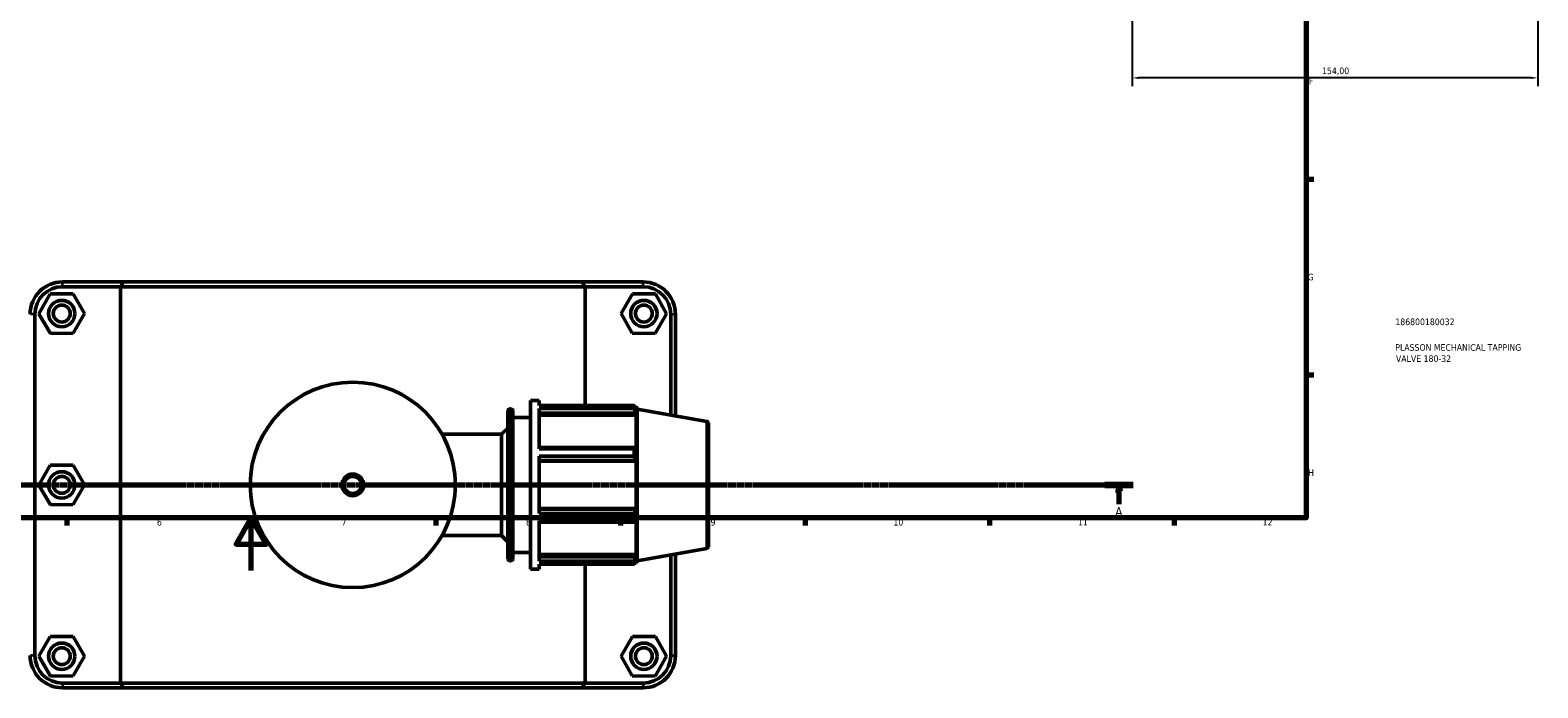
# Model space of a CAD drawing. Header units: millimetres. Extents: x 0 to 1062, y -44 to 1487.
# Tile 3 of 8: x 337 to 909, y -44 to 205. Entities that reach past the tile are written whole.
import ezdxf

# ---------------------------------------------------------------- set-up
doc = ezdxf.new("R2010")
doc.units = ezdxf.units.MM
doc.linetypes.add('CHAIN', pattern=[0.7087, 0.4724, -0.0591, 0.1181, -0.0591])
for name, color, linetype, lineweight in [('Border (ISO)', 7, 'Continuous', 70), ('Dimension (ISO)', 7, 'Continuous', 25), ('Section Line (ISO)', 7, 'CHAIN', 70), ('Title (ISO)', 7, 'Continuous', 50), ('Visible (ISO)', 7, 'Continuous', 50), ('Visible Narrow (ISO)', 7, 'Continuous', 35)]:
    doc.layers.add(name, color=color, linetype=linetype, lineweight=lineweight)
doc.styles.add('Label Text (ISO)', font='tahoma.ttf')
doc.styles.add('Note Text (ISO)', font='tahoma.ttf')
doc.dimstyles.new('Default (ISO)', dxfattribs={"dimtxt": 2.5, "dimasz": 2.5, "dimexe": 3.175, "dimexo": 0, "dimgap": 0.762, "dimtad": 1, "dimrnd": 1e-08, "dimzin": 0, "dimtxsty": 'Note Text (ISO)', "dimcen": 0.09, "dimdle": 10, "dimclrd": 256, "dimclre": 256, "dimclrt": 256, "dimazin": 0, "dimtfac": 1.40208, "dimtmove": 0, "dimatfit": 3, "dimfxl": 1, "dimtolj": 1, "dimtzin": 0, "dimlwd": -1, "dimlwe": -1, "dimarcsym": 0})

# ---------------------------------------------------------------- blocks, each defined once
blk = doc.blocks.new('Borders Default Border')
at = {"layer": 'Border (ISO)'}
for p, q in [((821, 148.5), (823.9, 148.5)), ((821, 74.25), (823.9, 74.25)), ((350.42, 20), (350.42, 17.1)), ((490.58, 20), (490.58, 17.1)), ((560.67, 20), (560.67, 17.1)), ((630.75, 20), (630.75, 17.1)), ((700.83, 20), (700.83, 17.1)), ((770.92, 20), (770.92, 17.1))]:
    blk.add_line(p, q, dxfattribs=at)
at = {"layer": 'Border (ISO)', "flags": 128}
for points in [[(20, 20), (20, 574), (821, 574), (821, 20), (20, 20)], [(420.5, 0), (420.5, 20), (414.73, 10), (426.27, 10), (420.5, 20)]]:
    blk.add_lwpolyline(points, dxfattribs=at)
at = {"layer": 'Border (ISO)', "color": 232, "true_color": 0xca0064, "char_height": 2.5, "attachment_point": 7, "style": 'Note Text (ISO)'}
for s, insert in [('F', (822, 184.38)), ('G', (821.61, 110.08)), ('H', (821.74, 35.88)), ('6', (384.66, 17.05)), ('7', (454.77, 17.1)), ('8', (524.81, 17.04)), ('9', (594.88, 17.05)), ('10', (664.29, 17.05)), ('11', (734.37, 17.1)), ('12', (804.46, 17.1))]:
    blk.add_mtext(s, dxfattribs=dict(at, insert=insert))
blk = doc.blocks.new('Title Blocks ISO')
at = {"layer": 'Title (ISO)', "color": 232, "true_color": 0xca0064, "style": 'Note Text (ISO)'}
for tag, p in [('PART_NUMBER_001', (33.84, 73.13)), ('DESCRIPTION_001', (33.84, 63.4)), ('DESCRIPTION_002', (34.09, 59.17))]:
    blk.add_attdef(tag, p, '', height=2.5, dxfattribs=at)
blk = doc.blocks.new('2dTransSection0')
at = {"layer": 'Section Line (ISO)', "linetype": 'CHAIN'}
blk.add_line((71.95, 32.56), (755.35, 32.56), dxfattribs=at)
at = {"layer": 'Section Line (ISO)', "linetype": 'Continuous', "lineweight": 140}
blk.add_line((744.55, 32.56), (755.35, 32.56), dxfattribs=at)
at = {"layer": 'Section Line (ISO)', "linetype": 'Continuous'}
for p, q in [((749.95, 32.56), (749.45, 30.06)), ((749.45, 30.06), (750.45, 30.06)), ((749.95, 30.06), (749.95, 32.56)), ((750.45, 30.06), (749.95, 32.56)), ((749.95, 25.2), (749.95, 30.06))]:
    blk.add_line(p, q, dxfattribs=at)
at = {"layer": 'Section Line (ISO)', "linetype": 'Continuous', "flags": 128}
blk.add_lwpolyline([(750.45, 30.06), (749.95, 32.56), (749.45, 30.06), (750.45, 30.06)], dxfattribs=at)
at = {"layer": 'Section Line (ISO)'}
blk.add_solid([(750.45, 30.06), (749.95, 32.56), (749.45, 30.06), (750.45, 30.06)], dxfattribs=at)
at = {"layer": 'Section Line (ISO)', "insert": (748.46, 20.56), "char_height": 3.5, "attachment_point": 7, "style": 'Label Text (ISO)'}
blk.add_mtext('A', dxfattribs=at)
blk = doc.blocks.new('*D14')
at = {"layer": 'Defpoints', "color": 0, "transparency": 16777216}
for p in [(754.96, 312.78), (908.96, 312.78), (754.96, 186.93)]:
    blk.add_point(p, dxfattribs=at)
at = {"layer": 'Dimension (ISO)', "transparency": 16777216}
for p, q in [((754.96, 312.78), (754.96, 183.76)), ((908.96, 312.78), (908.96, 183.76)), ((906.46, 186.93), (757.46, 186.93))]:
    blk.add_line(p, q, dxfattribs=at)
for points in [[(757.46, 187.35), (757.46, 186.52), (754.96, 186.93)], [(906.46, 187.35), (906.46, 186.52), (908.96, 186.93)]]:
    blk.add_solid(points, dxfattribs=at)
at = {"layer": 'Dimension (ISO)', "color": 232, "true_color": 0xca0064, "transparency": 16777216, "insert": (827.01, 190.87), "char_height": 2.5, "attachment_point": 1, "style": 'Note Text (ISO)'}
blk.add_mtext('\\A1;154,00', dxfattribs=at)

msp = doc.modelspace()

# ---------------------------------------------------------------- linework, layer by layer
at = {"layer": 'Visible (ISO)'}
for p, q in [((371.959, 109.51), (348.781, 109.51)), ((371.959, 109.51), (546.104, 109.51)), ((569.281, 109.51), (546.104, 109.51)), ((344.161, 104.987), (339.871, 97.464)), ((352.821, 105.033), (344.161, 104.987)), ((348.781, 107.71), (370.85, 107.71)), ((357.191, 97.557), (352.821, 105.033)), ((547.213, 107.71), (370.85, 107.71)), ((370.85, 107.71), (370.85, -42.69)), ((547.213, 107.71), (569.281, 107.71)), ((547.213, 62.62), (547.213, 107.71)), ((560.871, 97.557), (565.241, 105.033)), ((565.241, 105.033), (573.901, 104.987)), ((573.901, 104.987), (578.191, 97.464)), ((339.871, 97.464), (344.241, 89.987)), ((352.901, 90.034), (357.191, 97.557)), ((565.161, 90.034), (560.871, 97.557)), ((578.191, 97.464), (573.821, 89.987)), ((338.331, -32.24), (338.331, 97.26)), ((579.731, 97.26), (579.731, 59.032)), ((581.531, 58.714), (581.531, 97.26)), ((344.241, 89.987), (352.901, 90.034)), ((573.821, 89.987), (565.161, 90.034)), ((526.531, 0.51), (526.531, 64.51)), ((526.531, 64.51), (529.731, 64.51)), ((529.731, 62.62), (529.731, 64.51)), ((517.903, 4.35), (517.903, 60.67)), ((518.543, 61.31), (519.191, 61.31)), ((519.831, 60.67), (519.831, 4.35)), ((519.831, 58.11), (526.531, 58.11)), ((529.731, 62.62), (565.852, 62.62)), ((529.731, 46.139), (529.731, 61.463)), ((565.852, 61.463), (529.731, 61.463)), ((529.731, 59.759), (566.318, 59.759)), ((529.731, 58.908), (566.668, 58.908)), ((565.852, 61.463), (565.852, 62.62)), ((566.055, 62.27), (566.668, 62.27)), ((566.668, 60.893), (566.318, 61.809)), ((566.318, 59.759), (566.668, 58.908)), ((567.031, 61.271), (566.668, 62.27)), ((566.668, 60.893), (566.668, 62.27)), ((566.668, 46.252), (566.668, 58.908)), ((567.031, 3.749), (567.031, 61.271)), ((593.502, 56.604), (567.031, 61.271)), ((492.922, 51.71), (515.531, 51.71)), ((515.531, 51.71), (517.903, 54.082)), ((515.531, 13.31), (515.531, 51.71)), ((594.031, 55.973), (594.031, 9.047)), ((566.318, 46.695), (529.731, 46.695)), ((529.731, 46.139), (565.852, 46.139)), ((565.852, 43.346), (565.852, 46.139)), ((566.668, 46.252), (566.318, 46.695)), ((529.731, 21.675), (529.731, 43.346)), ((565.852, 43.346), (529.731, 43.346)), ((529.731, 41.748), (566.318, 41.748)), ((529.731, 41.459), (566.668, 41.459)), ((566.318, 41.748), (566.668, 41.459)), ((566.668, 23.561), (566.668, 41.459)), ((344.161, 39.987), (339.871, 32.464)), ((352.821, 40.033), (344.161, 39.987)), ((357.191, 32.557), (352.821, 40.033)), ((339.871, 32.464), (344.241, 24.987)), ((352.901, 25.034), (357.191, 32.557)), ((344.241, 24.987), (352.901, 25.034)), ((529.731, 23.561), (566.668, 23.561)), ((566.318, 23.273), (529.731, 23.273)), ((566.668, 23.561), (566.318, 23.273)), ((529.731, 21.675), (565.852, 21.675)), ((529.731, 3.558), (529.731, 18.881)), ((565.852, 18.881), (529.731, 18.881)), ((529.731, 18.325), (566.318, 18.325)), ((565.852, 18.881), (565.852, 21.675)), ((566.318, 18.325), (566.668, 18.769)), ((566.668, 6.113), (566.668, 18.769)), ((492.922, 13.31), (515.531, 13.31)), ((515.531, 13.31), (517.903, 10.939)), ((519.831, 6.91), (526.531, 6.91)), ((529.731, 6.113), (566.668, 6.113)), ((566.668, 6.113), (566.318, 5.261)), ((593.502, 8.417), (567.031, 3.749)), ((579.731, 5.989), (579.731, -32.24)), ((581.531, -32.24), (581.531, 6.306)), ((518.543, 3.71), (519.191, 3.71)), ((526.531, 0.51), (529.731, 0.51)), ((566.318, 5.261), (529.731, 5.261)), ((529.731, 3.558), (565.852, 3.558)), ((529.731, 0.51), (529.731, 2.401)), ((565.852, 2.401), (529.731, 2.401)), ((547.213, -42.69), (547.213, 2.401)), ((565.852, 2.401), (565.852, 3.558)), ((566.055, 2.75), (566.668, 2.75)), ((566.318, 3.212), (566.668, 4.128)), ((566.668, 2.75), (566.668, 4.128)), ((567.031, 3.749), (566.668, 2.75)), ((344.161, -25.013), (339.871, -32.536)), ((352.821, -24.967), (344.161, -25.013)), ((357.191, -32.443), (352.821, -24.967)), ((560.871, -32.443), (565.241, -24.967)), ((565.241, -24.967), (573.901, -25.013)), ((573.901, -25.013), (578.191, -32.536)), ((339.871, -32.536), (344.241, -40.013)), ((352.901, -39.966), (357.191, -32.443)), ((565.161, -39.966), (560.871, -32.443)), ((578.191, -32.536), (573.821, -40.013)), ((344.241, -40.013), (352.901, -39.966)), ((573.821, -40.013), (565.161, -39.966)), ((370.85, -42.69), (348.781, -42.69)), ((348.781, -44.49), (371.959, -44.49)), ((370.85, -42.69), (547.213, -42.69)), ((546.104, -44.49), (371.959, -44.49)), ((546.104, -44.49), (569.281, -44.49)), ((569.281, -42.69), (547.213, -42.69))]:
    msp.add_line(p, q, dxfattribs=at)
for centre, radius in [((348.531, 97.51), 5), ((348.531, 97.51), 3.2), ((569.531, 97.51), 5), ((569.531, 97.51), 3.2), ((459.031, 32.51), 38.952), ((348.531, 32.51), 5), ((348.531, 32.51), 3.2), ((459.031, 32.51), 4.095), ((348.531, -32.49), 5), ((569.531, -32.49), 5), ((348.531, -32.49), 3.2), ((569.531, -32.49), 3.2)]:
    msp.add_circle(centre, radius, dxfattribs=at)
for centre, radius, start, end in [((348.781, 97.26), 12.25, 90, 180), ((569.281, 97.26), 12.25, 0, 90), ((348.781, 97.26), 10.45, 90, 180), ((569.281, 97.26), 10.45, 0, 90), ((518.543, 60.67), 0.64, 90, 180), ((519.191, 60.67), 0.64, 0, 90), ((593.391, 55.973), 0.64, 0, 80), ((593.391, 9.047), 0.64, 280, 0), ((518.543, 4.35), 0.64, 180, 270), ((519.191, 4.35), 0.64, 270, 0), ((348.781, -32.24), 12.25, 180, 270), ((348.781, -32.24), 10.45, 180, 270), ((569.281, -32.24), 12.25, 270, 0), ((569.281, -32.24), 10.45, 270, 0)]:
    msp.add_arc(centre, radius, start, end, dxfattribs=at)
for points in [[(371.959, 109.51), (371.587, 108.911), (371.217, 108.311), (370.85, 107.71)], [(546.104, 109.51), (546.475, 108.911), (546.845, 108.311), (547.213, 107.71)], [(371.959, -44.49), (371.587, -43.89), (371.217, -43.29), (370.85, -42.69)], [(546.104, -44.49), (546.475, -43.89), (546.845, -43.29), (547.213, -42.69)]]:
    msp.add_open_spline(points, degree=3, dxfattribs=at)
for points, weights in [([(565.852, 62.62), (566.095, 62.206), (566.318, 61.809)], [1, 1.00110742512, 1.00139794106]), ([(566.318, 59.759), (566.095, 60.594), (565.852, 61.463)], [1.00139794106, 1.00110742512, 1]), ([(565.852, 46.139), (566.095, 46.423), (566.318, 46.695)], [1, 1.00110742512, 1.00139794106]), ([(566.318, 41.748), (566.095, 42.531), (565.852, 43.346)], [1.00139794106, 1.00110742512, 1]), ([(565.852, 21.675), (566.095, 22.49), (566.318, 23.273)], [1, 1.00110742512, 1.00139794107]), ([(566.318, 18.325), (566.095, 18.598), (565.852, 18.881)], [1.00139794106, 1.00110742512, 1]), ([(565.852, 3.558), (566.095, 4.427), (566.318, 5.261)], [1, 1.00110742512, 1.00139794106]), ([(566.318, 3.212), (566.095, 2.815), (565.852, 2.401)], [1.00139794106, 1.00110742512, 1])]:
    msp.add_rational_spline(points, weights, degree=2, dxfattribs=at)
at = {"layer": 'Visible Narrow (ISO)'}
for p, q in [((348.781, 107.8), (348.781, 109.42)), ((569.281, 107.8), (569.281, 109.42)), ((338.241, 97.26), (336.621, 97.26)), ((579.821, 97.26), (581.441, 97.26)), ((518.543, 60.956), (518.543, 4.065)), ((519.191, 4.065), (519.191, 60.956)), ((593.502, 8.714), (593.502, 56.307)), ((338.241, -32.24), (336.621, -32.24)), ((579.821, -32.24), (581.441, -32.24)), ((348.781, -42.78), (348.781, -44.4)), ((569.281, -42.78), (569.281, -44.4))]:
    msp.add_line(p, q, dxfattribs=at)
msp.add_circle((459.031, 32.51), 3.095, dxfattribs=at)

# ---------------------------------------------------------------- block references
msp.add_blockref('Borders Default Border', (0, 0))
msp.add_blockref('Title Blocks ISO', (821, 20)).add_auto_attribs({'PART_NUMBER_001': '186800180032', 'DESCRIPTION_001': 'PLASSON MECHANICAL TAPPING', 'DESCRIPTION_002': 'VALVE 180-32'})
at = {"layer": 'Section Line (ISO)'}
msp.add_blockref('2dTransSection0', (0, 0), dxfattribs=at)

# ---------------------------------------------------------------- dimensions: what is measured, and where the dimension line sits
at = {"layer": 'Dimension (ISO)'}
dim = msp.add_linear_dim(base=(754.964, 186.932), p1=(908.964, 312.777), p2=(754.964, 312.777), dimstyle='Default (ISO)', override={"dimdec": 2, "dimtp": 0, "dimtm": 0, "dimtdec": 2, "dimtofl": 0, "dimatfit": 1}, dxfattribs=at)
dim.commit()
dim.dimension.update_dxf_attribs({"geometry": '*D14', "text_midpoint": (831.964, 186.932), "dimtype": 160})

doc.saveas('drawing.dxf')
